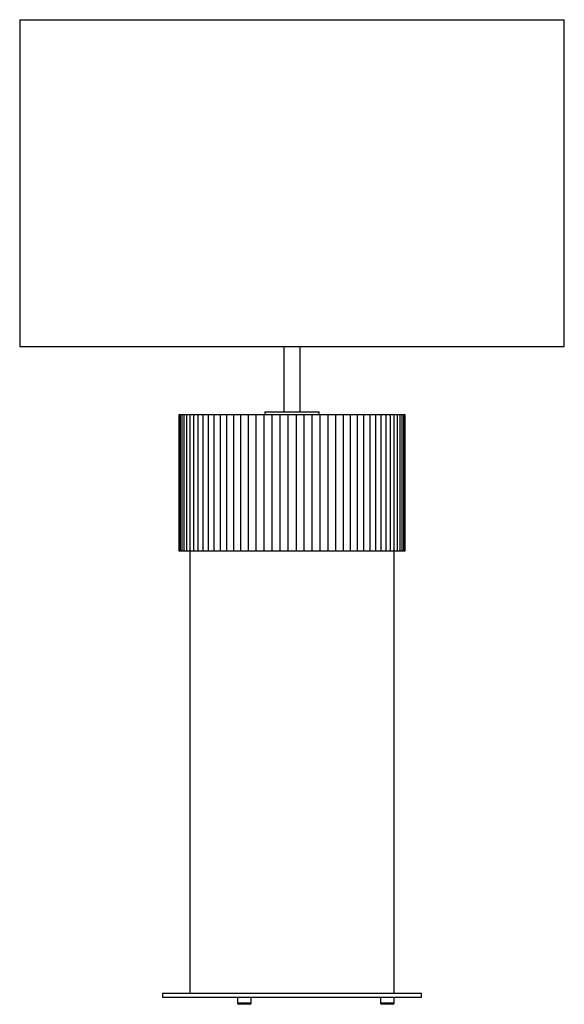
# Paper-space layout '_Izquierda' of a CAD drawing. Header units: millimetres. Extents: x -200 to 200, y -333 to 390.
import ezdxf

# ---------------------------------------------------------------- set-up
doc = ezdxf.new("R2010")
doc.units = ezdxf.units.MM

psp = doc.layouts.new('_Izquierda')

# ---------------------------------------------------------------- linework, layer by layer
at = {"color": 7, "linetype": 'Continuous', "lineweight": 25}
for p, q in [((-200, 390), (-200, 150)), ((-200, 390), (200, 390)), ((200, 150), (200, 390)), ((-200, 150), (200, 150)), ((-6, 150), (-6, 102)), ((6, 102), (6, 150)), ((-20, 102), (-20, 100)), ((-20, 102), (20, 102)), ((20, 100), (20, 102)), ((-83, 100), (-83, 0)), ((-83, 100), (83, 100)), ((-82.78, 100), (-82.78, 0)), ((-82.11, 100), (-82.11, 0)), ((-80.99, 100), (-80.99, 0)), ((-79.45, 100), (-79.45, 0)), ((-77.47, 100), (-77.47, 0)), ((-75.08, 100), (-75.08, 0)), ((-72.28, 100), (-72.28, 0)), ((-69.1, 100), (-69.1, 0)), ((-65.55, 100), (-65.55, 0)), ((-61.64, 100), (-61.64, 0)), ((-57.41, 100), (-57.41, 0)), ((-52.88, 100), (-52.88, 0)), ((-48.07, 100), (-48.07, 0)), ((-43, 100), (-43, 0)), ((-37.71, 100), (-37.71, 0)), ((-32.23, 100), (-32.23, 0)), ((-26.58, 100), (-26.58, 0)), ((-20.8, 100), (-20.8, 0)), ((-14.92, 100), (-14.92, 0)), ((-8.98, 100), (-8.98, 0)), ((-3, 100), (-3, 0)), ((3, 100), (3, 0)), ((8.98, 0), (8.98, 100)), ((14.92, 0), (14.92, 100)), ((20.8, 0), (20.8, 100)), ((26.58, 0), (26.58, 100)), ((32.23, 0), (32.23, 100)), ((37.71, 0), (37.71, 100)), ((43, 0), (43, 100)), ((48.07, 0), (48.07, 100)), ((52.88, 0), (52.88, 100)), ((57.41, 0), (57.41, 100)), ((61.64, 0), (61.64, 100)), ((65.55, 0), (65.55, 100)), ((69.1, 0), (69.1, 100)), ((72.28, 0), (72.28, 100)), ((75.08, 0), (75.08, 100)), ((77.47, 0), (77.47, 100)), ((79.45, 0), (79.45, 100)), ((80.99, 0), (80.99, 100)), ((82.11, 0), (82.11, 100)), ((82.78, 0), (82.78, 100)), ((83, 0), (83, 100)), ((-83, 0), (83, 0)), ((-75, 0), (-75, -325)), ((75, -325), (75, 0)), ((-95, -325), (-95, -328)), ((95, -325), (-95, -325)), ((95, -328), (95, -325)), ((95, -328), (-95, -328)), ((-40, -328), (-40, -332)), ((-30, -332), (-30, -328)), ((65, -328), (65, -332)), ((75, -332), (75, -328)), ((-31, -333), (-39, -333)), ((74, -333), (66, -333))]:
    psp.add_line(p, q, dxfattribs=at)
at = {"color": 8, "linetype": 'Continuous', "lineweight": 25}
for p, q in [((-40, -332), (-30, -332)), ((65, -332), (75, -332))]:
    psp.add_line(p, q, dxfattribs=at)
at = {"color": 7, "linetype": 'Continuous', "lineweight": 25}
for centre, start, end in [((-39, -332), 180, 270), ((-31, -332), 270, 0), ((66, -332), 180, 270), ((74, -332), 270, 0)]:
    psp.add_arc(centre, 1, start, end, dxfattribs=at)

doc.saveas('drawing.dxf')
